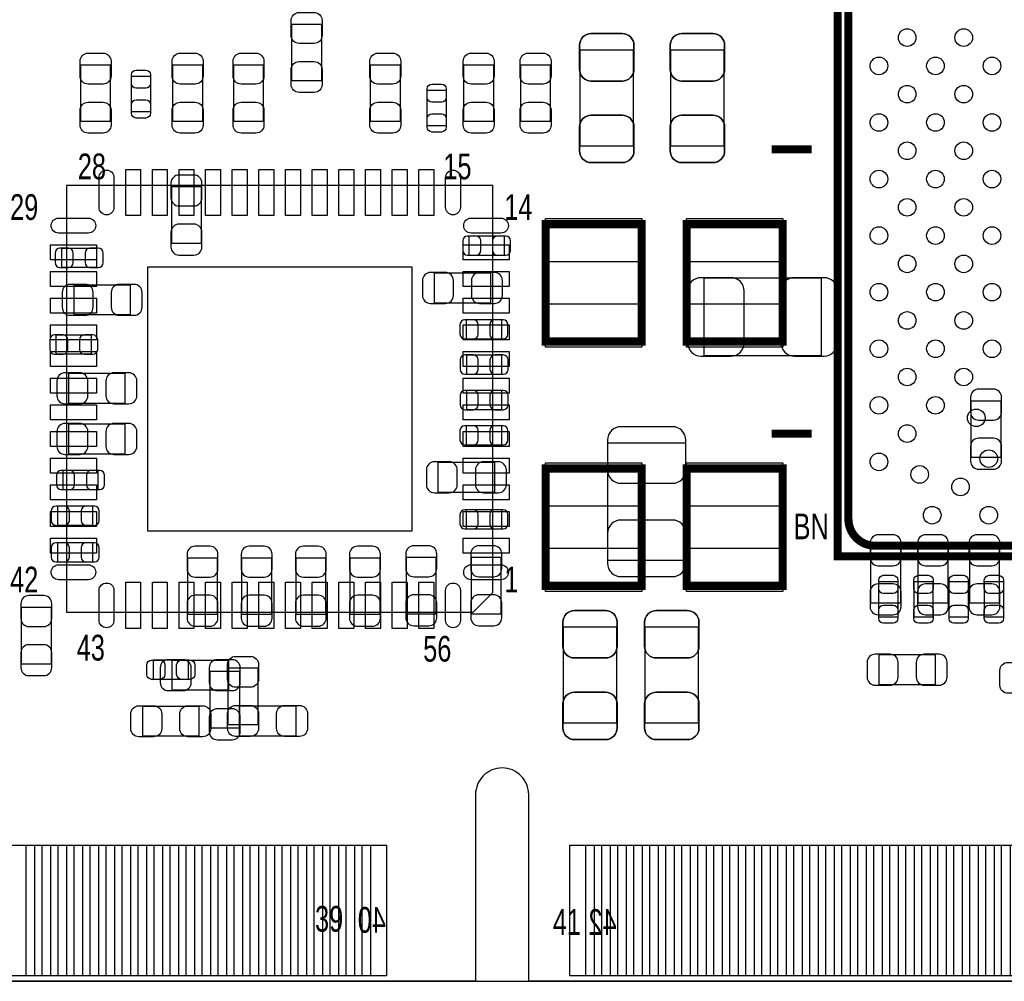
# Model space of a CAD drawing. Extents: x -23 to 100, y -8 to 64.
# Tile 3 of 15: x 7 to 26, y 0 to 18. Entities that reach past the tile are written whole.
import ezdxf

# ---------------------------------------------------------------- set-up
doc = ezdxf.new("R2010")
doc.units = 0
for name, color, linetype in [('BG_DIMENSION', 1, 'CONTINUOUS'), ('BG_OUTLINE', 3, 'CONTINUOUS'), ('PG_ASSEMBLY_BOTTOM', 43, 'CONTINUOUS'), ('PG_ASSEMBLY_TOP', 253, 'CONTINUOUS'), ('PIN_BOTTOM', 211, 'CONTINUOUS'), ('PIN_TOP', 173, 'CONTINUOUS')]:
    doc.layers.add(name, color=color, linetype=linetype)

msp = doc.modelspace()

# ---------------------------------------------------------------- linework, layer by layer
at = {"layer": 'BG_DIMENSION'}
for points in [[(0, 0), (97.0788, 0)], [(0, 0), (85.5345, 0)], [(0, 0), (74.67346, 0)]]:
    msp.add_lwpolyline(points, dxfattribs=at)
at = {"layer": 'BG_OUTLINE'}
msp.add_lwpolyline([(67.59956, 21.99894, 0.414214), (65.60058, 19.99996, 0.414214), (67.59956, 18.00098), (67.59956, 0), (16.74876, 0), (16.74876, 3.50012, 0.414214), (16.25092, 4.0005, 0.414214), (15.75054, 3.50012), (15.75054, 0), (0, 0), (0, 18.00098, 0.414214), (1.99898, 19.99996, 0.414214), (0, 21.99894), (0, 51.689), (67.59956, 51.689)], format="xyb", close=True, dxfattribs=at)
msp.add_lwpolyline([(67.59956, 21.99894, 0.414214), (65.60058, 19.99996, 0.414214), (67.59956, 18.00098), (67.59956, 0), (16.74876, 0), (16.74876, 3.50012, 0.414214), (16.25092, 4.0005, 0.414214), (15.75054, 3.50012), (15.75054, 0), (0, 0), (0, 18.00098, 0.414214), (1.99898, 19.99996, 0.414214), (0, 21.99894), (0, 51.689), (67.59956, 51.689)], format="xyb", close=True, dxfattribs=at)
for points in [[(16.25092, 4.0005, 0.414214), (15.75054, 3.50012)], [(16.74876, 3.50012, 0.414214), (16.25092, 4.0005)]]:
    msp.add_lwpolyline(points, format="xyb", dxfattribs=at)
for points in [[(15.75054, 3.50012), (15.75054, 0)], [(15.75054, 0), (0, 0)], [(67.59956, 0), (16.74876, 0)]]:
    msp.add_lwpolyline(points, dxfattribs=at)
at = {"layer": 'PG_ASSEMBLY_BOTTOM', "const_width": 0.024892}
for points in [[(17.711674, 15.660878), (18.711926, 15.660878), (18.711926, 17.460722), (17.711674, 17.460722), (17.711674, 15.660878)], [(19.413474, 15.660878), (20.413726, 15.660878), (20.413726, 17.460722), (19.413474, 17.460722), (19.413474, 15.660878)], [(10.607294, 14.897862), (10.047478, 14.897862), (10.047478, 13.837666), (10.607294, 13.837666), (10.607294, 14.897862)], [(15.629636, 13.973556), (15.629636, 13.613384), (16.289528, 13.613384), (16.289528, 13.973556), (15.629636, 13.973556)], [(8.644128, 13.384784), (8.644128, 13.744956), (7.984236, 13.744956), (7.984236, 13.384784), (8.644128, 13.384784)], [(14.975078, 13.279882), (14.975078, 12.720066), (16.035274, 12.720066), (16.035274, 13.279882), (14.975078, 13.279882)], [(22.236938, 11.728196), (22.236938, 13.188188), (20.03679, 13.188188), (20.03679, 11.728196), (22.236938, 11.728196)], [(9.27608, 12.497562), (9.27608, 13.057378), (8.215884, 13.057378), (8.215884, 12.497562), (9.27608, 12.497562)], [(15.578836, 12.403836), (15.578836, 12.043664), (16.238728, 12.043664), (16.238728, 12.403836), (15.578836, 12.403836)], [(8.542528, 11.759184), (8.542528, 12.119356), (7.882636, 12.119356), (7.882636, 11.759184), (8.542528, 11.759184)], [(16.241522, 11.383518), (16.241522, 11.74369), (15.58163, 11.74369), (15.58163, 11.383518), (16.241522, 11.383518)], [(9.177274, 10.838942), (9.177274, 11.398758), (8.117078, 11.398758), (8.117078, 10.838942), (9.177274, 10.838942)], [(16.241522, 10.718038), (16.241522, 11.07821), (15.58163, 11.07821), (15.58163, 10.718038), (16.241522, 10.718038)], [(25.049226, 9.822434), (25.609042, 9.822434), (25.609042, 10.88263), (25.049226, 10.88263), (25.049226, 9.822434)], [(9.177274, 9.889744), (9.177274, 10.44956), (8.117078, 10.44956), (8.117078, 9.889744), (9.177274, 9.889744)], [(15.578836, 10.417556), (15.578836, 10.057384), (16.238728, 10.057384), (16.238728, 10.417556), (15.578836, 10.417556)], [(18.231612, 7.89305), (19.691604, 7.89305), (19.691604, 10.093198), (18.231612, 10.093198), (18.231612, 7.89305)], [(15.048484, 9.729978), (15.048484, 9.170162), (16.10868, 9.170162), (16.10868, 9.729978), (15.048484, 9.729978)], [(8.669528, 9.219184), (8.669528, 9.579356), (8.009636, 9.579356), (8.009636, 9.219184), (8.669528, 9.219184)], [(7.91083, 8.90905), (7.91083, 8.548878), (8.570722, 8.548878), (8.570722, 8.90905), (7.91083, 8.90905)], [(15.578836, 8.842756), (15.578836, 8.482584), (16.238728, 8.482584), (16.238728, 8.842756), (15.578836, 8.842756)], [(7.91083, 8.22325), (7.91083, 7.863078), (8.570722, 7.863078), (8.570722, 8.22325), (7.91083, 8.22325)], [(23.164292, 7.092188), (23.724108, 7.092188), (23.724108, 8.152384), (23.164292, 8.152384), (23.164292, 7.092188)], [(24.053292, 7.092188), (24.613108, 7.092188), (24.613108, 8.152384), (24.053292, 8.152384), (24.053292, 7.092188)], [(25.018492, 7.092188), (25.578308, 7.092188), (25.578308, 8.152384), (25.018492, 8.152384), (25.018492, 7.092188)], [(10.348468, 6.878066), (10.908284, 6.878066), (10.908284, 7.938262), (10.348468, 7.938262), (10.348468, 6.878066)], [(11.924284, 7.938262), (11.364468, 7.938262), (11.364468, 6.878066), (11.924284, 6.878066), (11.924284, 7.938262)], [(12.940284, 7.938262), (12.380468, 7.938262), (12.380468, 6.878066), (12.940284, 6.878066), (12.940284, 7.938262)], [(13.396468, 6.878066), (13.956284, 6.878066), (13.956284, 7.938262), (13.396468, 7.938262), (13.396468, 6.878066)], [(15.011908, 7.946898), (14.452092, 7.946898), (14.452092, 6.886702), (15.011908, 6.886702), (15.011908, 7.946898)], [(16.231108, 7.946898), (15.671292, 7.946898), (15.671292, 6.886702), (16.231108, 6.886702), (16.231108, 7.946898)], [(7.23138, 5.950966), (7.791196, 5.950966), (7.791196, 7.011162), (7.23138, 7.011162), (7.23138, 5.950966)], [(18.398998, 6.641846), (17.398746, 6.641846), (17.398746, 4.842002), (18.398998, 4.842002), (18.398998, 6.641846)], [(19.933158, 6.641846), (18.932906, 6.641846), (18.932906, 4.842002), (19.933158, 4.842002), (19.933158, 6.641846)], [(24.378412, 5.562092), (24.378412, 6.121908), (23.318216, 6.121908), (23.318216, 5.562092), (24.378412, 5.562092)], [(10.056114, 6.020308), (10.056114, 5.460492), (11.11631, 5.460492), (11.11631, 6.020308), (10.056114, 6.020308)], [(10.766298, 4.750308), (11.326114, 4.750308), (11.326114, 5.810504), (10.766298, 5.810504), (10.766298, 4.750308)]]:
    msp.add_lwpolyline(points, dxfattribs=at)
at = {"layer": 'PG_ASSEMBLY_TOP'}
for points, const_width in [([(23.816564, 36.967414), (51.54676, 36.967414), (51.54676, 7.967218), (22.546564, 7.967218), (22.546564, 35.697414), (23.816564, 36.967414)], 0.1524), ([(12.86129, 16.885666), (12.301474, 16.885666), (12.301474, 17.945862), (12.86129, 17.945862), (12.86129, 16.885666)], 0.024892), ([(18.711926, 15.660878), (17.711674, 15.660878), (17.711674, 17.460722), (18.711926, 17.460722), (18.711926, 15.660878)], 0.024892), ([(20.413726, 15.660878), (19.413474, 15.660878), (19.413474, 17.460722), (20.413726, 17.460722), (20.413726, 15.660878)], 0.024892), ([(8.901684, 16.123666), (8.341868, 16.123666), (8.341868, 17.183862), (8.901684, 17.183862), (8.901684, 16.123666)], 0.024892), ([(10.069068, 17.183862), (10.628884, 17.183862), (10.628884, 16.123666), (10.069068, 16.123666), (10.069068, 17.183862)], 0.024892), ([(11.212068, 17.183862), (11.771884, 17.183862), (11.771884, 16.123666), (11.212068, 16.123666), (11.212068, 17.183862)], 0.024892), ([(14.337284, 16.123666), (13.777468, 16.123666), (13.777468, 17.183862), (14.337284, 17.183862), (14.337284, 16.123666)], 0.024892), ([(16.089884, 16.123666), (15.530068, 16.123666), (15.530068, 17.183862), (16.089884, 17.183862), (16.089884, 16.123666)], 0.024892), ([(17.156684, 16.123666), (16.596868, 16.123666), (16.596868, 17.183862), (17.156684, 17.183862), (17.156684, 16.123666)], 0.024892), ([(9.654286, 16.307054), (9.294114, 16.307054), (9.294114, 16.966946), (9.654286, 16.966946), (9.654286, 16.307054)], 0.024892), ([(15.202662, 16.044418), (14.84249, 16.044418), (14.84249, 16.70431), (15.202662, 16.70431), (15.202662, 16.044418)], 0.024892), ([(22.054566, 15.600934), (21.304504, 15.600934)], 0.1524), ([(17.066514, 14.196822), (17.066514, 11.996674), (18.866358, 11.996674), (18.866358, 14.196822), (17.066514, 14.196822)], 0.1524), ([(19.712432, 14.196822), (19.712432, 11.996674), (21.512276, 11.996674), (21.512276, 14.196822), (19.712432, 14.196822)], 0.1524), ([(22.054566, 10.266934), (21.304504, 10.266934)], 0.1524), ([(18.866358, 7.414006), (18.866358, 9.614154), (17.066514, 9.614154), (17.066514, 7.414006), (18.866358, 7.414006)], 0.1524), ([(21.512276, 7.414006), (21.512276, 9.614154), (19.712432, 9.614154), (19.712432, 7.414006), (21.512276, 7.414006)], 0.1524), ([(23.314914, 7.492746), (23.675086, 7.492746), (23.675086, 6.832854), (23.314914, 6.832854), (23.314914, 7.492746)], 0.024892), ([(23.975314, 7.492746), (24.335486, 7.492746), (24.335486, 6.832854), (23.975314, 6.832854), (23.975314, 7.492746)], 0.024892), ([(24.635714, 7.492746), (24.995886, 7.492746), (24.995886, 6.832854), (24.635714, 6.832854), (24.635714, 7.492746)], 0.024892), ([(25.296114, 7.492746), (25.656286, 7.492746), (25.656286, 6.832854), (25.296114, 6.832854), (25.296114, 7.492746)], 0.024892), ([(17.398746, 6.641846), (18.398998, 6.641846), (18.398998, 4.842002), (17.398746, 4.842002), (17.398746, 6.641846)], 0.024892), ([(18.932906, 6.641846), (19.933158, 6.641846), (19.933158, 4.842002), (18.932906, 4.842002), (18.932906, 6.641846)], 0.024892), ([(10.362946, 6.022086), (10.362946, 5.661914), (9.703054, 5.661914), (9.703054, 6.022086), (10.362946, 6.022086)], 0.024892), ([(11.669522, 4.81203), (11.109706, 4.81203), (11.109706, 5.872226), (11.669522, 5.872226), (11.669522, 4.81203)], 0.024892), ([(11.31951, 4.602226), (11.31951, 5.162042), (12.379706, 5.162042), (12.379706, 4.602226), (11.31951, 4.602226)], 0.024892), ([(9.502902, 4.596892), (9.502902, 5.156708), (10.563098, 5.156708), (10.563098, 4.596892), (9.502902, 4.596892)], 0.024892)]:
    msp.add_lwpolyline(points, dxfattribs=dict(at, const_width=const_width))
at = {"layer": 'PG_ASSEMBLY_TOP', "const_width": 0.1524}
msp.add_lwpolyline([(23.246588, 8.16737), (50.846736, 8.16737, 0.414127), (51.346608, 8.667242), (51.346608, 36.26739, 0.414127), (50.846736, 36.767262), (24.016716, 36.767262), (22.746716, 35.497262), (22.746716, 8.667242, 0.414127), (23.246588, 8.16737)], format="xyb", dxfattribs=at)
at = {"layer": 'PG_ASSEMBLY_TOP'}
for points in [[(16.077438, 7.290308), (16.077438, 14.919706), (8.077454, 14.919706), (8.077454, 6.919722), (15.706852, 6.919722), (16.077438, 7.290308)], [(15.100046, 0), (0, 0)], [(15.599918, 0), (67.600068, 0)]]:
    msp.add_lwpolyline(points, dxfattribs=at)
at = {"layer": 'PIN_BOTTOM'}
for points in [[(17.701768, 17.550892), (17.701768, 17.100804, 0.414414), (17.921732, 16.88084), (18.501868, 16.88084, 0.414414), (18.721832, 17.100804), (18.721832, 17.550892, 0.414414), (18.501868, 17.770856), (17.921732, 17.770856, 0.414414)], [(19.403568, 17.550892), (19.403568, 17.100804, 0.414414), (19.623532, 16.88084), (20.203668, 16.88084, 0.414414), (20.423632, 17.100804), (20.423632, 17.550892, 0.414414), (20.203668, 17.770856), (19.623532, 17.770856, 0.414414)], [(18.721832, 15.570708), (18.721832, 16.020796, 0.414414), (18.501868, 16.24076), (17.921732, 16.24076, 0.414414), (17.701768, 16.020796), (17.701768, 15.570708, 0.414414), (17.921732, 15.350744), (18.501868, 15.350744, 0.414414)], [(20.423632, 15.570708), (20.423632, 16.020796, 0.414414), (20.203668, 16.24076), (19.623532, 16.24076, 0.414414), (19.403568, 16.020796), (19.403568, 15.570708, 0.414414), (19.623532, 15.350744), (20.203668, 15.350744, 0.414414)], [(10.037318, 14.967712), (10.037318, 14.687804, 0.414846), (10.187432, 14.53769), (10.46734, 14.53769, 0.414846), (10.617454, 14.687804), (10.617454, 14.967712, 0.414846), (10.46734, 15.117826), (10.187432, 15.117826, 0.414846)], [(10.617454, 13.767816), (10.617454, 14.047724, 0.414846), (10.46734, 14.197838), (10.187432, 14.197838, 0.414846), (10.037318, 14.047724), (10.037318, 13.767816, 0.414846), (10.187432, 13.617702), (10.46734, 13.617702, 0.414846)], [(15.599664, 13.613384), (15.759684, 13.613384, 0.413587), (15.8496, 13.703554), (15.8496, 13.883386, 0.413587), (15.759684, 13.973556), (15.599664, 13.973556, 0.413587), (15.509748, 13.883386), (15.509748, 13.703554, 0.413587)], [(16.3195, 13.973556), (16.15948, 13.973556, 0.413587), (16.069564, 13.883386), (16.069564, 13.703554, 0.413587), (16.15948, 13.613384), (16.3195, 13.613384, 0.413587), (16.409416, 13.703554), (16.409416, 13.883386, 0.413587)], [(7.954264, 13.384784), (8.114284, 13.384784, 0.413587), (8.2042, 13.474954), (8.2042, 13.654786, 0.413587), (8.114284, 13.744956), (7.954264, 13.744956, 0.413587), (7.864348, 13.654786), (7.864348, 13.474954, 0.413587)], [(8.6741, 13.744956), (8.51408, 13.744956, 0.413587), (8.424164, 13.654786), (8.424164, 13.474954, 0.413587), (8.51408, 13.384784), (8.6741, 13.384784, 0.413587), (8.764016, 13.474954), (8.764016, 13.654786, 0.413587)], [(14.905228, 12.709906), (15.185136, 12.709906, 0.414846), (15.33525, 12.86002), (15.33525, 13.139928, 0.414846), (15.185136, 13.290042), (14.905228, 13.290042, 0.414846), (14.755114, 13.139928), (14.755114, 12.86002, 0.414846)], [(16.105124, 13.290042), (15.825216, 13.290042, 0.414846), (15.675102, 13.139928), (15.675102, 12.86002, 0.414846), (15.825216, 12.709906), (16.105124, 12.709906, 0.414846), (16.255238, 12.86002), (16.255238, 13.139928, 0.414846)], [(19.981926, 11.723116), (20.541742, 11.723116, 0.414709), (20.791932, 11.973306), (20.791932, 12.943078, 0.414709), (20.541742, 13.193268), (19.981926, 13.193268, 0.414709), (19.731736, 12.943078), (19.731736, 11.973306, 0.414709)], [(22.291802, 13.193268), (21.731986, 13.193268, 0.414709), (21.481796, 12.943078), (21.481796, 11.973306, 0.414709), (21.731986, 11.723116), (22.291802, 11.723116, 0.414709), (22.541992, 11.973306), (22.541992, 12.943078, 0.414709)], [(8.146034, 12.487402), (8.425942, 12.487402, 0.414846), (8.576056, 12.637516), (8.576056, 12.917424, 0.414846), (8.425942, 13.067538), (8.146034, 13.067538, 0.414846), (7.99592, 12.917424), (7.99592, 12.637516, 0.414846)], [(9.34593, 13.067538), (9.066022, 13.067538, 0.414846), (8.915908, 12.917424), (8.915908, 12.637516, 0.414846), (9.066022, 12.487402), (9.34593, 12.487402, 0.414846), (9.496044, 12.637516), (9.496044, 12.917424, 0.414846)], [(15.548864, 12.043664), (15.708884, 12.043664, 0.413587), (15.7988, 12.133834), (15.7988, 12.313666, 0.413587), (15.708884, 12.403836), (15.548864, 12.403836, 0.413587), (15.458948, 12.313666), (15.458948, 12.133834, 0.413587)], [(16.2687, 12.403836), (16.10868, 12.403836, 0.413587), (16.018764, 12.313666), (16.018764, 12.133834, 0.413587), (16.10868, 12.043664), (16.2687, 12.043664, 0.413587), (16.358616, 12.133834), (16.358616, 12.313666, 0.413587)], [(7.852664, 11.759184), (8.012684, 11.759184, 0.413587), (8.1026, 11.849354), (8.1026, 12.029186, 0.413587), (8.012684, 12.119356), (7.852664, 12.119356, 0.413587), (7.762748, 12.029186), (7.762748, 11.849354, 0.413587)], [(8.5725, 12.119356), (8.41248, 12.119356, 0.413587), (8.322564, 12.029186), (8.322564, 11.849354, 0.413587), (8.41248, 11.759184), (8.5725, 11.759184, 0.413587), (8.662416, 11.849354), (8.662416, 12.029186, 0.413587)], [(15.551658, 11.383518), (15.711678, 11.383518, 0.413587), (15.801594, 11.473688), (15.801594, 11.65352, 0.413587), (15.711678, 11.74369), (15.551658, 11.74369, 0.413587), (15.461742, 11.65352), (15.461742, 11.473688, 0.413587)], [(16.271494, 11.74369), (16.111474, 11.74369, 0.413587), (16.021558, 11.65352), (16.021558, 11.473688, 0.413587), (16.111474, 11.383518), (16.271494, 11.383518, 0.413587), (16.36141, 11.473688), (16.36141, 11.65352, 0.413587)], [(8.047228, 10.828782), (8.327136, 10.828782, 0.414846), (8.47725, 10.978896), (8.47725, 11.258804, 0.414846), (8.327136, 11.408918), (8.047228, 11.408918, 0.414846), (7.897114, 11.258804), (7.897114, 10.978896, 0.414846)], [(9.247124, 11.408918), (8.967216, 11.408918, 0.414846), (8.817102, 11.258804), (8.817102, 10.978896, 0.414846), (8.967216, 10.828782), (9.247124, 10.828782, 0.414846), (9.397238, 10.978896), (9.397238, 11.258804, 0.414846)], [(25.039066, 10.95248), (25.039066, 10.672572, 0.414846), (25.18918, 10.522458), (25.469088, 10.522458, 0.414846), (25.619202, 10.672572), (25.619202, 10.95248, 0.414846), (25.469088, 11.102594), (25.18918, 11.102594, 0.414846)], [(15.551658, 10.718038), (15.711678, 10.718038, 0.413587), (15.801594, 10.808208), (15.801594, 10.98804, 0.413587), (15.711678, 11.07821), (15.551658, 11.07821, 0.413587), (15.461742, 10.98804), (15.461742, 10.808208, 0.413587)], [(16.271494, 11.07821), (16.111474, 11.07821, 0.413587), (16.021558, 10.98804), (16.021558, 10.808208, 0.413587), (16.111474, 10.718038), (16.271494, 10.718038, 0.413587), (16.36141, 10.808208), (16.36141, 10.98804, 0.413587)], [(8.047228, 9.879584), (8.327136, 9.879584, 0.414846), (8.47725, 10.029698), (8.47725, 10.309606, 0.414846), (8.327136, 10.45972), (8.047228, 10.45972, 0.414846), (7.897114, 10.309606), (7.897114, 10.029698, 0.414846)], [(9.247124, 10.45972), (8.967216, 10.45972, 0.414846), (8.817102, 10.309606), (8.817102, 10.029698, 0.414846), (8.967216, 9.879584), (9.247124, 9.879584, 0.414846), (9.397238, 10.029698), (9.397238, 10.309606, 0.414846)], [(15.548864, 10.057384), (15.708884, 10.057384, 0.413587), (15.7988, 10.147554), (15.7988, 10.327386, 0.413587), (15.708884, 10.417556), (15.548864, 10.417556, 0.413587), (15.458948, 10.327386), (15.458948, 10.147554, 0.413587)], [(16.2687, 10.417556), (16.10868, 10.417556, 0.413587), (16.018764, 10.327386), (16.018764, 10.147554, 0.413587), (16.10868, 10.057384), (16.2687, 10.057384, 0.413587), (16.358616, 10.147554), (16.358616, 10.327386, 0.413587)], [(18.226532, 10.148062), (18.226532, 9.588246, 0.414709), (18.476722, 9.338056), (19.446494, 9.338056, 0.414709), (19.696684, 9.588246), (19.696684, 10.148062, 0.414709), (19.446494, 10.398252), (18.476722, 10.398252, 0.414709)], [(25.619202, 9.752584), (25.619202, 10.032492, 0.414846), (25.469088, 10.182606), (25.18918, 10.182606, 0.414846), (25.039066, 10.032492), (25.039066, 9.752584, 0.414846), (25.18918, 9.60247), (25.469088, 9.60247, 0.414846)], [(14.978634, 9.160002), (15.258542, 9.160002, 0.414846), (15.408656, 9.310116), (15.408656, 9.590024, 0.414846), (15.258542, 9.740138), (14.978634, 9.740138, 0.414846), (14.82852, 9.590024), (14.82852, 9.310116, 0.414846)], [(16.17853, 9.740138), (15.898622, 9.740138, 0.414846), (15.748508, 9.590024), (15.748508, 9.310116, 0.414846), (15.898622, 9.160002), (16.17853, 9.160002, 0.414846), (16.328644, 9.310116), (16.328644, 9.590024, 0.414846)], [(7.979664, 9.219184), (8.139684, 9.219184, 0.413587), (8.2296, 9.309354), (8.2296, 9.489186, 0.413587), (8.139684, 9.579356), (7.979664, 9.579356, 0.413587), (7.889748, 9.489186), (7.889748, 9.309354, 0.413587)], [(8.6995, 9.579356), (8.53948, 9.579356, 0.413587), (8.449564, 9.489186), (8.449564, 9.309354, 0.413587), (8.53948, 9.219184), (8.6995, 9.219184, 0.413587), (8.789416, 9.309354), (8.789416, 9.489186, 0.413587)], [(7.880858, 8.548878), (8.040878, 8.548878, 0.413587), (8.130794, 8.639048), (8.130794, 8.81888, 0.413587), (8.040878, 8.90905), (7.880858, 8.90905, 0.413587), (7.790942, 8.81888), (7.790942, 8.639048, 0.413587)], [(8.600694, 8.90905), (8.440674, 8.90905, 0.413587), (8.350758, 8.81888), (8.350758, 8.639048, 0.413587), (8.440674, 8.548878), (8.600694, 8.548878, 0.413587), (8.69061, 8.639048), (8.69061, 8.81888, 0.413587)], [(15.548864, 8.482584), (15.708884, 8.482584, 0.413587), (15.7988, 8.572754), (15.7988, 8.752586, 0.413587), (15.708884, 8.842756), (15.548864, 8.842756, 0.413587), (15.458948, 8.752586), (15.458948, 8.572754, 0.413587)], [(16.2687, 8.842756), (16.10868, 8.842756, 0.413587), (16.018764, 8.752586), (16.018764, 8.572754, 0.413587), (16.10868, 8.482584), (16.2687, 8.482584, 0.413587), (16.358616, 8.572754), (16.358616, 8.752586, 0.413587)], [(19.696684, 7.838186), (19.696684, 8.398002, 0.414709), (19.446494, 8.648192), (18.476722, 8.648192, 0.414709), (18.226532, 8.398002), (18.226532, 7.838186, 0.414709), (18.476722, 7.587996), (19.446494, 7.587996, 0.414709)], [(23.154132, 8.222234), (23.154132, 7.942326, 0.414846), (23.304246, 7.792212), (23.584154, 7.792212, 0.414846), (23.734268, 7.942326), (23.734268, 8.222234, 0.414846), (23.584154, 8.372348), (23.304246, 8.372348, 0.414846)], [(24.043132, 8.222234), (24.043132, 7.942326, 0.414846), (24.193246, 7.792212), (24.473154, 7.792212, 0.414846), (24.623268, 7.942326), (24.623268, 8.222234, 0.414846), (24.473154, 8.372348), (24.193246, 8.372348, 0.414846)], [(25.008332, 8.222234), (25.008332, 7.942326, 0.414846), (25.158446, 7.792212), (25.438354, 7.792212, 0.414846), (25.588468, 7.942326), (25.588468, 8.222234, 0.414846), (25.438354, 8.372348), (25.158446, 8.372348, 0.414846)], [(7.880858, 7.863078), (8.040878, 7.863078, 0.413587), (8.130794, 7.953248), (8.130794, 8.13308, 0.413587), (8.040878, 8.22325), (7.880858, 8.22325, 0.413587), (7.790942, 8.13308), (7.790942, 7.953248, 0.413587)], [(8.600694, 8.22325), (8.440674, 8.22325, 0.413587), (8.350758, 8.13308), (8.350758, 7.953248, 0.413587), (8.440674, 7.863078), (8.600694, 7.863078, 0.413587), (8.69061, 7.953248), (8.69061, 8.13308, 0.413587)], [(10.338308, 8.008112), (10.338308, 7.728204, 0.414846), (10.488422, 7.57809), (10.76833, 7.57809, 0.414846), (10.918444, 7.728204), (10.918444, 8.008112, 0.414846), (10.76833, 8.158226), (10.488422, 8.158226, 0.414846)], [(11.354308, 8.008112), (11.354308, 7.728204, 0.414846), (11.504422, 7.57809), (11.78433, 7.57809, 0.414846), (11.934444, 7.728204), (11.934444, 8.008112, 0.414846), (11.78433, 8.158226), (11.504422, 8.158226, 0.414846)], [(12.370308, 8.008112), (12.370308, 7.728204, 0.414846), (12.520422, 7.57809), (12.80033, 7.57809, 0.414846), (12.950444, 7.728204), (12.950444, 8.008112, 0.414846), (12.80033, 8.158226), (12.520422, 8.158226, 0.414846)], [(13.386308, 8.008112), (13.386308, 7.728204, 0.414846), (13.536422, 7.57809), (13.81633, 7.57809, 0.414846), (13.966444, 7.728204), (13.966444, 8.008112, 0.414846), (13.81633, 8.158226), (13.536422, 8.158226, 0.414846)], [(14.441932, 8.016748), (14.441932, 7.73684, 0.414846), (14.592046, 7.586726), (14.871954, 7.586726, 0.414846), (15.022068, 7.73684), (15.022068, 8.016748, 0.414846), (14.871954, 8.166862), (14.592046, 8.166862, 0.414846)], [(15.661132, 8.016748), (15.661132, 7.73684, 0.414846), (15.811246, 7.586726), (16.091154, 7.586726, 0.414846), (16.241268, 7.73684), (16.241268, 8.016748, 0.414846), (16.091154, 8.166862), (15.811246, 8.166862, 0.414846)], [(23.734268, 7.022338), (23.734268, 7.302246, 0.414846), (23.584154, 7.45236), (23.304246, 7.45236, 0.414846), (23.154132, 7.302246), (23.154132, 7.022338, 0.414846), (23.304246, 6.872224), (23.584154, 6.872224, 0.414846)], [(24.623268, 7.022338), (24.623268, 7.302246, 0.414846), (24.473154, 7.45236), (24.193246, 7.45236, 0.414846), (24.043132, 7.302246), (24.043132, 7.022338, 0.414846), (24.193246, 6.872224), (24.473154, 6.872224, 0.414846)], [(25.588468, 7.022338), (25.588468, 7.302246, 0.414846), (25.438354, 7.45236), (25.158446, 7.45236, 0.414846), (25.008332, 7.302246), (25.008332, 7.022338, 0.414846), (25.158446, 6.872224), (25.438354, 6.872224, 0.414846)], [(7.22122, 7.081012), (7.22122, 6.801104, 0.414846), (7.371334, 6.65099), (7.651242, 6.65099, 0.414846), (7.801356, 6.801104), (7.801356, 7.081012, 0.414846), (7.651242, 7.231126), (7.371334, 7.231126, 0.414846)], [(10.918444, 6.808216), (10.918444, 7.088124, 0.414846), (10.76833, 7.238238), (10.488422, 7.238238, 0.414846), (10.338308, 7.088124), (10.338308, 6.808216, 0.414846), (10.488422, 6.658102), (10.76833, 6.658102, 0.414846)], [(11.934444, 6.808216), (11.934444, 7.088124, 0.414846), (11.78433, 7.238238), (11.504422, 7.238238, 0.414846), (11.354308, 7.088124), (11.354308, 6.808216, 0.414846), (11.504422, 6.658102), (11.78433, 6.658102, 0.414846)], [(12.950444, 6.808216), (12.950444, 7.088124, 0.414846), (12.80033, 7.238238), (12.520422, 7.238238, 0.414846), (12.370308, 7.088124), (12.370308, 6.808216, 0.414846), (12.520422, 6.658102), (12.80033, 6.658102, 0.414846)], [(13.966444, 6.808216), (13.966444, 7.088124, 0.414846), (13.81633, 7.238238), (13.536422, 7.238238, 0.414846), (13.386308, 7.088124), (13.386308, 6.808216, 0.414846), (13.536422, 6.658102), (13.81633, 6.658102, 0.414846)], [(15.022068, 6.816852), (15.022068, 7.09676, 0.414846), (14.871954, 7.246874), (14.592046, 7.246874, 0.414846), (14.441932, 7.09676), (14.441932, 6.816852, 0.414846), (14.592046, 6.666738), (14.871954, 6.666738, 0.414846)], [(16.241268, 6.816852), (16.241268, 7.09676, 0.414846), (16.091154, 7.246874), (15.811246, 7.246874, 0.414846), (15.661132, 7.09676), (15.661132, 6.816852, 0.414846), (15.811246, 6.666738), (16.091154, 6.666738, 0.414846)], [(17.38884, 6.732016), (17.38884, 6.281928, 0.414414), (17.608804, 6.061964), (18.18894, 6.061964, 0.414414), (18.408904, 6.281928), (18.408904, 6.732016, 0.414414), (18.18894, 6.95198), (17.608804, 6.95198, 0.414414)], [(18.923, 6.732016), (18.923, 6.281928, 0.414414), (19.142964, 6.061964), (19.7231, 6.061964, 0.414414), (19.943064, 6.281928), (19.943064, 6.732016, 0.414414), (19.7231, 6.95198), (19.142964, 6.95198, 0.414414)], [(7.801356, 5.881116), (7.801356, 6.161024, 0.414846), (7.651242, 6.311138), (7.371334, 6.311138, 0.414846), (7.22122, 6.161024), (7.22122, 5.881116, 0.414846), (7.371334, 5.731002), (7.651242, 5.731002, 0.414846)], [(23.248366, 5.551932), (23.528274, 5.551932, 0.414846), (23.678388, 5.702046), (23.678388, 5.981954, 0.414846), (23.528274, 6.132068), (23.248366, 6.132068, 0.414846), (23.098252, 5.981954), (23.098252, 5.702046, 0.414846)], [(24.448262, 6.132068), (24.168354, 6.132068, 0.414846), (24.01824, 5.981954), (24.01824, 5.702046, 0.414846), (24.168354, 5.551932), (24.448262, 5.551932, 0.414846), (24.598376, 5.702046), (24.598376, 5.981954, 0.414846)], [(9.986264, 5.450332), (10.266172, 5.450332, 0.414846), (10.416286, 5.600446), (10.416286, 5.880354, 0.414846), (10.266172, 6.030468), (9.986264, 6.030468, 0.414846), (9.83615, 5.880354), (9.83615, 5.600446, 0.414846)], [(10.756138, 5.880354), (10.756138, 5.600446, 0.414846), (10.906252, 5.450332), (11.18616, 5.450332, 0.414846), (11.336274, 5.600446), (11.336274, 5.880354, 0.414846), (11.18616, 6.030468), (10.906252, 6.030468, 0.414846)], [(11.18616, 6.030468), (10.906252, 6.030468, 0.414846), (10.756138, 5.880354), (10.756138, 5.600446, 0.414846), (10.906252, 5.450332), (11.18616, 5.450332, 0.414846), (11.336274, 5.600446), (11.336274, 5.880354, 0.414846)], [(18.408904, 4.751832), (18.408904, 5.20192, 0.414414), (18.18894, 5.421884), (17.608804, 5.421884, 0.414414), (17.38884, 5.20192), (17.38884, 4.751832, 0.414414), (17.608804, 4.531868), (18.18894, 4.531868, 0.414414)], [(19.943064, 4.751832), (19.943064, 5.20192, 0.414414), (19.7231, 5.421884), (19.142964, 5.421884, 0.414414), (18.923, 5.20192), (18.923, 4.751832, 0.414414), (19.142964, 4.531868), (19.7231, 4.531868, 0.414414)], [(11.336274, 4.680458), (11.336274, 4.960366, 0.414846), (11.18616, 5.11048), (10.906252, 5.11048, 0.414846), (10.756138, 4.960366), (10.756138, 4.680458, 0.414846), (10.906252, 4.530344), (11.18616, 4.530344, 0.414846)]]:
    msp.add_lwpolyline(points, format="xyb", close=True, dxfattribs=at)
for points in [[(7.021322, 0.100076), (7.021322, 2.549906), (7.478522, 2.549906), (7.478522, 0.100076)], [(7.621524, 0.100076), (7.621524, 2.549906), (8.078724, 2.549906), (8.078724, 0.100076)], [(8.221472, 0.100076), (8.221472, 2.549906), (8.678672, 2.549906), (8.678672, 0.100076)], [(8.82142, 0.100076), (8.82142, 2.549906), (9.27862, 2.549906), (9.27862, 0.100076)], [(9.421368, 0.100076), (9.421368, 2.549906), (9.878568, 2.549906), (9.878568, 0.100076)], [(10.021316, 0.100076), (10.021316, 2.549906), (10.478516, 2.549906), (10.478516, 0.100076)], [(10.621518, 0.100076), (10.621518, 2.549906), (11.078718, 2.549906), (11.078718, 0.100076)], [(11.221466, 0.100076), (11.221466, 2.549906), (11.678666, 2.549906), (11.678666, 0.100076)], [(11.821414, 0.100076), (11.821414, 2.549906), (12.278614, 2.549906), (12.278614, 0.100076)], [(12.421362, 0.100076), (12.421362, 2.549906), (12.878562, 2.549906), (12.878562, 0.100076)], [(13.02131, 0.100076), (13.02131, 2.549906), (13.47851, 2.549906), (13.47851, 0.100076)], [(13.621512, 0.100076), (13.621512, 2.549906), (14.078712, 2.549906), (14.078712, 0.100076)], [(17.821402, 0.100076), (17.821402, 2.549906), (18.278602, 2.549906), (18.278602, 0.100076)], [(18.42135, 0.100076), (18.42135, 2.549906), (18.87855, 2.549906), (18.87855, 0.100076)], [(19.021298, 0.100076), (19.021298, 2.549906), (19.478498, 2.549906), (19.478498, 0.100076)], [(19.6215, 0.100076), (19.6215, 2.549906), (20.0787, 2.549906), (20.0787, 0.100076)], [(20.221448, 0.100076), (20.221448, 2.549906), (20.678648, 2.549906), (20.678648, 0.100076)], [(20.821396, 0.100076), (20.821396, 2.549906), (21.278596, 2.549906), (21.278596, 0.100076)], [(21.421344, 0.100076), (21.421344, 2.549906), (21.878544, 2.549906), (21.878544, 0.100076)], [(22.021292, 0.100076), (22.021292, 2.549906), (22.478492, 2.549906), (22.478492, 0.100076)], [(22.621494, 0.100076), (22.621494, 2.549906), (23.078694, 2.549906), (23.078694, 0.100076)], [(23.221442, 0.100076), (23.221442, 2.549906), (23.678642, 2.549906), (23.678642, 0.100076)], [(23.82139, 0.100076), (23.82139, 2.549906), (24.27859, 2.549906), (24.27859, 0.100076)], [(24.421338, 0.100076), (24.421338, 2.549906), (24.878538, 2.549906), (24.878538, 0.100076)], [(25.021286, 0.100076), (25.021286, 2.549906), (25.478486, 2.549906), (25.478486, 0.100076)], [(25.621488, 0.100076), (25.621488, 2.549906), (26.078688, 2.549906), (26.078688, 0.100076)]]:
    msp.add_lwpolyline(points, close=True, dxfattribs=at)
at = {"layer": 'PIN_TOP'}
for points in [[(12.87145, 18.015712), (12.87145, 17.735804, -0.414846), (12.721336, 17.58569), (12.441428, 17.58569, -0.414846), (12.291314, 17.735804), (12.291314, 18.015712, -0.414846), (12.441428, 18.165826), (12.721336, 18.165826, -0.414846)], [(18.721832, 17.550892), (18.721832, 17.100804, -0.414414), (18.501868, 16.88084), (17.921732, 16.88084, -0.414414), (17.701768, 17.100804), (17.701768, 17.550892, -0.414414), (17.921732, 17.770856), (18.501868, 17.770856, -0.414414)], [(20.423632, 17.550892), (20.423632, 17.100804, -0.414414), (20.203668, 16.88084), (19.623532, 16.88084, -0.414414), (19.403568, 17.100804), (19.403568, 17.550892, -0.414414), (19.623532, 17.770856), (20.203668, 17.770856, -0.414414)], [(8.911844, 17.253712), (8.911844, 16.973804, -0.414846), (8.76173, 16.82369), (8.481822, 16.82369, -0.414846), (8.331708, 16.973804), (8.331708, 17.253712, -0.414846), (8.481822, 17.403826), (8.76173, 17.403826, -0.414846)], [(10.639044, 17.253712), (10.639044, 16.973804, -0.414846), (10.48893, 16.82369), (10.209022, 16.82369, -0.414846), (10.058908, 16.973804), (10.058908, 17.253712, -0.414846), (10.209022, 17.403826), (10.48893, 17.403826, -0.414846)], [(11.782044, 17.253712), (11.782044, 16.973804, -0.414846), (11.63193, 16.82369), (11.352022, 16.82369, -0.414846), (11.201908, 16.973804), (11.201908, 17.253712, -0.414846), (11.352022, 17.403826), (11.63193, 17.403826, -0.414846)], [(14.347444, 17.253712), (14.347444, 16.973804, -0.414846), (14.19733, 16.82369), (13.917422, 16.82369, -0.414846), (13.767308, 16.973804), (13.767308, 17.253712, -0.414846), (13.917422, 17.403826), (14.19733, 17.403826, -0.414846)], [(16.100044, 17.253712), (16.100044, 16.973804, -0.414846), (15.94993, 16.82369), (15.670022, 16.82369, -0.414846), (15.519908, 16.973804), (15.519908, 17.253712, -0.414846), (15.670022, 17.403826), (15.94993, 17.403826, -0.414846)], [(17.166844, 17.253712), (17.166844, 16.973804, -0.414846), (17.01673, 16.82369), (16.736822, 16.82369, -0.414846), (16.586708, 16.973804), (16.586708, 17.253712, -0.414846), (16.736822, 17.403826), (17.01673, 17.403826, -0.414846)], [(12.291314, 16.815816), (12.291314, 17.095724, -0.414846), (12.441428, 17.245838), (12.721336, 17.245838, -0.414846), (12.87145, 17.095724), (12.87145, 16.815816, -0.414846), (12.721336, 16.665702), (12.441428, 16.665702, -0.414846)], [(9.654286, 16.996918), (9.654286, 16.836898, -0.413587), (9.564116, 16.746982), (9.384284, 16.746982, -0.413587), (9.294114, 16.836898), (9.294114, 16.996918, -0.413587), (9.384284, 17.086834), (9.564116, 17.086834, -0.413587)], [(15.202662, 16.734282), (15.202662, 16.574262, -0.413587), (15.112492, 16.484346), (14.93266, 16.484346, -0.413587), (14.84249, 16.574262), (14.84249, 16.734282, -0.413587), (14.93266, 16.824198), (15.112492, 16.824198, -0.413587)], [(8.331708, 16.053816), (8.331708, 16.333724, -0.414846), (8.481822, 16.483838), (8.76173, 16.483838, -0.414846), (8.911844, 16.333724), (8.911844, 16.053816, -0.414846), (8.76173, 15.903702), (8.481822, 15.903702, -0.414846)], [(9.294114, 16.277082), (9.294114, 16.437102, -0.413587), (9.384284, 16.527018), (9.564116, 16.527018, -0.413587), (9.654286, 16.437102), (9.654286, 16.277082, -0.413587), (9.564116, 16.187166), (9.384284, 16.187166, -0.413587)], [(10.058908, 16.053816), (10.058908, 16.333724, -0.414846), (10.209022, 16.483838), (10.48893, 16.483838, -0.414846), (10.639044, 16.333724), (10.639044, 16.053816, -0.414846), (10.48893, 15.903702), (10.209022, 15.903702, -0.414846)], [(11.201908, 16.053816), (11.201908, 16.333724, -0.414846), (11.352022, 16.483838), (11.63193, 16.483838, -0.414846), (11.782044, 16.333724), (11.782044, 16.053816, -0.414846), (11.63193, 15.903702), (11.352022, 15.903702, -0.414846)], [(13.767308, 16.053816), (13.767308, 16.333724, -0.414846), (13.917422, 16.483838), (14.19733, 16.483838, -0.414846), (14.347444, 16.333724), (14.347444, 16.053816, -0.414846), (14.19733, 15.903702), (13.917422, 15.903702, -0.414846)], [(15.519908, 16.053816), (15.519908, 16.333724, -0.414846), (15.670022, 16.483838), (15.94993, 16.483838, -0.414846), (16.100044, 16.333724), (16.100044, 16.053816, -0.414846), (15.94993, 15.903702), (15.670022, 15.903702, -0.414846)], [(16.586708, 16.053816), (16.586708, 16.333724, -0.414846), (16.736822, 16.483838), (17.01673, 16.483838, -0.414846), (17.166844, 16.333724), (17.166844, 16.053816, -0.414846), (17.01673, 15.903702), (16.736822, 15.903702, -0.414846)], [(14.84249, 16.014446), (14.84249, 16.174466, -0.413587), (14.93266, 16.264382), (15.112492, 16.264382, -0.413587), (15.202662, 16.174466), (15.202662, 16.014446, -0.413587), (15.112492, 15.92453), (14.93266, 15.92453, -0.413587)], [(17.701768, 15.570708), (17.701768, 16.020796, -0.414414), (17.921732, 16.24076), (18.501868, 16.24076, -0.414414), (18.721832, 16.020796), (18.721832, 15.570708, -0.414414), (18.501868, 15.350744), (17.921732, 15.350744, -0.414414)], [(19.403568, 15.570708), (19.403568, 16.020796, -0.414414), (19.623532, 16.24076), (20.203668, 16.24076, -0.414414), (20.423632, 16.020796), (20.423632, 15.570708, -0.414414), (20.203668, 15.350744), (19.623532, 15.350744, -0.414414)], [(8.967216, 15.06982), (8.967216, 14.51102, -1), (8.687816, 14.51102), (8.687816, 15.06982, -1)], [(15.467076, 15.06982), (15.467076, 14.51102, -1), (15.187676, 14.51102), (15.187676, 15.06982, -1)], [(7.92734, 14.309344), (8.48614, 14.309344, -1), (8.48614, 14.029944), (7.92734, 14.029944, -1)], [(15.668752, 14.309344), (16.227552, 14.309344, -1), (16.227552, 14.029944), (15.668752, 14.029944, -1)], [(7.92734, 7.809484), (8.48614, 7.809484, -1), (8.48614, 7.530084), (7.92734, 7.530084, -1)], [(15.668752, 7.809484), (16.227552, 7.809484, -1), (16.227552, 7.530084), (15.668752, 7.530084, -1)], [(23.675086, 7.522718), (23.675086, 7.362698, -0.413587), (23.584916, 7.272782), (23.405084, 7.272782, -0.413587), (23.314914, 7.362698), (23.314914, 7.522718, -0.413587), (23.405084, 7.612634), (23.584916, 7.612634, -0.413587)], [(24.335486, 7.522718), (24.335486, 7.362698, -0.413587), (24.245316, 7.272782), (24.065484, 7.272782, -0.413587), (23.975314, 7.362698), (23.975314, 7.522718, -0.413587), (24.065484, 7.612634), (24.245316, 7.612634, -0.413587)], [(24.995886, 7.522718), (24.995886, 7.362698, -0.413587), (24.905716, 7.272782), (24.725884, 7.272782, -0.413587), (24.635714, 7.362698), (24.635714, 7.522718, -0.413587), (24.725884, 7.612634), (24.905716, 7.612634, -0.413587)], [(25.656286, 7.522718), (25.656286, 7.362698, -0.413587), (25.566116, 7.272782), (25.386284, 7.272782, -0.413587), (25.296114, 7.362698), (25.296114, 7.522718, -0.413587), (25.386284, 7.612634), (25.566116, 7.612634, -0.413587)], [(8.967216, 7.328408), (8.967216, 6.769608, -1), (8.687816, 6.769608), (8.687816, 7.328408, -1)], [(15.467076, 7.328408), (15.467076, 6.769608, -1), (15.187676, 6.769608), (15.187676, 7.328408, -1)], [(23.314914, 6.802882), (23.314914, 6.962902, -0.413587), (23.405084, 7.052818), (23.584916, 7.052818, -0.413587), (23.675086, 6.962902), (23.675086, 6.802882, -0.413587), (23.584916, 6.712966), (23.405084, 6.712966, -0.413587)], [(23.975314, 6.802882), (23.975314, 6.962902, -0.413587), (24.065484, 7.052818), (24.245316, 7.052818, -0.413587), (24.335486, 6.962902), (24.335486, 6.802882, -0.413587), (24.245316, 6.712966), (24.065484, 6.712966, -0.413587)], [(24.635714, 6.802882), (24.635714, 6.962902, -0.413587), (24.725884, 7.052818), (24.905716, 7.052818, -0.413587), (24.995886, 6.962902), (24.995886, 6.802882, -0.413587), (24.905716, 6.712966), (24.725884, 6.712966, -0.413587)], [(25.296114, 6.802882), (25.296114, 6.962902, -0.413587), (25.386284, 7.052818), (25.566116, 7.052818, -0.413587), (25.656286, 6.962902), (25.656286, 6.802882, -0.413587), (25.566116, 6.712966), (25.386284, 6.712966, -0.413587)], [(18.408904, 6.732016), (18.408904, 6.281928, -0.414414), (18.18894, 6.061964), (17.608804, 6.061964, -0.414414), (17.38884, 6.281928), (17.38884, 6.732016, -0.414414), (17.608804, 6.95198), (18.18894, 6.95198, -0.414414)], [(19.943064, 6.732016), (19.943064, 6.281928, -0.414414), (19.7231, 6.061964), (19.142964, 6.061964, -0.414414), (18.923, 6.281928), (18.923, 6.732016, -0.414414), (19.142964, 6.95198), (19.7231, 6.95198, -0.414414)], [(9.673082, 6.022086), (9.833102, 6.022086, -0.413587), (9.923018, 5.931916), (9.923018, 5.752084, -0.413587), (9.833102, 5.661914), (9.673082, 5.661914, -0.413587), (9.583166, 5.752084), (9.583166, 5.931916, -0.413587)], [(10.392918, 5.661914), (10.232898, 5.661914, -0.413587), (10.142982, 5.752084), (10.142982, 5.931916, -0.413587), (10.232898, 6.022086), (10.392918, 6.022086, -0.413587), (10.482834, 5.931916), (10.482834, 5.752084, -0.413587)], [(11.679682, 5.942076), (11.679682, 5.662168, -0.414846), (11.529568, 5.512054), (11.24966, 5.512054, -0.414846), (11.099546, 5.662168), (11.099546, 5.942076, -0.414846), (11.24966, 6.09219), (11.529568, 6.09219, -0.414846)], [(25.739852, 5.979668), (26.01976, 5.979668, -0.414846), (26.169874, 5.829554), (26.169874, 5.549646, -0.414846), (26.01976, 5.399532), (25.739852, 5.399532, -0.414846), (25.589738, 5.549646), (25.589738, 5.829554, -0.414846)], [(17.38884, 4.751832), (17.38884, 5.20192, -0.414414), (17.608804, 5.421884), (18.18894, 5.421884, -0.414414), (18.408904, 5.20192), (18.408904, 4.751832, -0.414414), (18.18894, 4.531868), (17.608804, 4.531868, -0.414414)], [(18.923, 4.751832), (18.923, 5.20192, -0.414414), (19.142964, 5.421884), (19.7231, 5.421884, -0.414414), (19.943064, 5.20192), (19.943064, 4.751832, -0.414414), (19.7231, 4.531868), (19.142964, 4.531868, -0.414414)], [(9.433052, 5.166868), (9.71296, 5.166868, -0.414846), (9.863074, 5.016754), (9.863074, 4.736846, -0.414846), (9.71296, 4.586732), (9.433052, 4.586732, -0.414846), (9.282938, 4.736846), (9.282938, 5.016754, -0.414846)], [(10.632948, 4.586732), (10.35304, 4.586732, -0.414846), (10.202926, 4.736846), (10.202926, 5.016754, -0.414846), (10.35304, 5.166868), (10.632948, 5.166868, -0.414846), (10.783062, 5.016754), (10.783062, 4.736846, -0.414846)], [(11.099546, 4.74218), (11.099546, 5.022088, -0.414846), (11.24966, 5.172202), (11.529568, 5.172202, -0.414846), (11.679682, 5.022088), (11.679682, 4.74218, -0.414846), (11.529568, 4.592066), (11.24966, 4.592066, -0.414846)], [(11.24966, 5.172202), (11.529568, 5.172202, -0.414846), (11.679682, 5.022088), (11.679682, 4.74218, -0.414846), (11.529568, 4.592066), (11.24966, 4.592066, -0.414846), (11.099546, 4.74218), (11.099546, 5.022088, -0.414846)], [(12.449556, 4.592066), (12.169648, 4.592066, -0.414846), (12.019534, 4.74218), (12.019534, 5.022088, -0.414846), (12.169648, 5.172202), (12.449556, 5.172202, -0.414846), (12.59967, 5.022088), (12.59967, 4.74218, -0.414846)]]:
    msp.add_lwpolyline(points, format="xyb", close=True, dxfattribs=at)
for points in [[(9.467088, 14.35862), (9.187688, 14.35862), (9.187688, 15.22222), (9.467088, 15.22222)], [(9.967214, 14.35862), (9.687814, 14.35862), (9.687814, 15.22222), (9.967214, 15.22222)], [(10.467086, 14.35862), (10.187686, 14.35862), (10.187686, 15.22222), (10.467086, 15.22222)], [(10.967212, 14.35862), (10.687812, 14.35862), (10.687812, 15.22222), (10.967212, 15.22222)], [(11.467084, 14.35862), (11.187684, 14.35862), (11.187684, 15.22222), (11.467084, 15.22222)], [(11.96721, 14.35862), (11.68781, 14.35862), (11.68781, 15.22222), (11.96721, 15.22222)], [(12.467082, 14.35862), (12.187682, 14.35862), (12.187682, 15.22222), (12.467082, 15.22222)], [(12.967208, 14.35862), (12.687808, 14.35862), (12.687808, 15.22222), (12.967208, 15.22222)], [(13.46708, 14.35862), (13.18768, 14.35862), (13.18768, 15.22222), (13.46708, 15.22222)], [(13.967206, 14.35862), (13.687806, 14.35862), (13.687806, 15.22222), (13.967206, 15.22222)], [(14.467078, 14.35862), (14.187678, 14.35862), (14.187678, 15.22222), (14.467078, 15.22222)], [(14.967204, 14.35862), (14.687804, 14.35862), (14.687804, 15.22222), (14.967204, 15.22222)], [(17.064736, 14.303248), (18.868136, 14.303248), (18.868136, 13.490448), (17.064736, 13.490448)], [(19.710654, 14.303248), (21.514054, 14.303248), (21.514054, 13.490448), (19.710654, 13.490448)], [(8.63854, 13.809472), (8.63854, 13.530072), (7.77494, 13.530072), (7.77494, 13.809472)], [(16.379952, 13.809472), (16.379952, 13.530072), (15.516352, 13.530072), (15.516352, 13.809472)], [(8.63854, 13.309346), (8.63854, 13.029946), (7.77494, 13.029946), (7.77494, 13.309346)], [(14.553946, 13.396214), (14.553946, 8.443214), (9.600946, 8.443214), (9.600946, 13.396214)], [(16.379952, 13.309346), (16.379952, 13.029946), (15.516352, 13.029946), (15.516352, 13.309346)], [(8.63854, 12.809474), (8.63854, 12.530074), (7.77494, 12.530074), (7.77494, 12.809474)], [(16.379952, 12.809474), (16.379952, 12.530074), (15.516352, 12.530074), (15.516352, 12.809474)], [(17.064736, 12.703048), (18.868136, 12.703048), (18.868136, 11.890248), (17.064736, 11.890248)], [(19.710654, 12.703048), (21.514054, 12.703048), (21.514054, 11.890248), (19.710654, 11.890248)], [(8.63854, 12.309348), (8.63854, 12.029948), (7.77494, 12.029948), (7.77494, 12.309348)], [(16.379952, 12.309348), (16.379952, 12.029948), (15.516352, 12.029948), (15.516352, 12.309348)], [(8.63854, 11.809476), (8.63854, 11.530076), (7.77494, 11.530076), (7.77494, 11.809476)], [(16.379952, 11.809476), (16.379952, 11.530076), (15.516352, 11.530076), (15.516352, 11.809476)], [(8.63854, 11.30935), (8.63854, 11.02995), (7.77494, 11.02995), (7.77494, 11.30935)], [(16.379952, 11.30935), (16.379952, 11.02995), (15.516352, 11.02995), (15.516352, 11.30935)], [(8.63854, 10.809478), (8.63854, 10.530078), (7.77494, 10.530078), (7.77494, 10.809478)], [(16.379952, 10.809478), (16.379952, 10.530078), (15.516352, 10.530078), (15.516352, 10.809478)], [(8.63854, 10.309352), (8.63854, 10.029952), (7.77494, 10.029952), (7.77494, 10.309352)], [(16.379952, 10.309352), (16.379952, 10.029952), (15.516352, 10.029952), (15.516352, 10.309352)], [(8.63854, 9.80948), (8.63854, 9.53008), (7.77494, 9.53008), (7.77494, 9.80948)], [(16.379952, 9.80948), (16.379952, 9.53008), (15.516352, 9.53008), (15.516352, 9.80948)], [(18.868136, 8.90778), (17.064736, 8.90778), (17.064736, 9.72058), (18.868136, 9.72058)], [(21.514054, 8.90778), (19.710654, 8.90778), (19.710654, 9.72058), (21.514054, 9.72058)], [(8.63854, 9.309354), (8.63854, 9.029954), (7.77494, 9.029954), (7.77494, 9.309354)], [(16.379952, 9.309354), (16.379952, 9.029954), (15.516352, 9.029954), (15.516352, 9.309354)], [(8.63854, 8.809482), (8.63854, 8.530082), (7.77494, 8.530082), (7.77494, 8.809482)], [(16.379952, 8.809482), (16.379952, 8.530082), (15.516352, 8.530082), (15.516352, 8.809482)], [(8.63854, 8.309356), (8.63854, 8.029956), (7.77494, 8.029956), (7.77494, 8.309356)], [(16.379952, 8.309356), (16.379952, 8.029956), (15.516352, 8.029956), (15.516352, 8.309356)], [(18.868136, 7.30758), (17.064736, 7.30758), (17.064736, 8.12038), (18.868136, 8.12038)], [(21.514054, 7.30758), (19.710654, 7.30758), (19.710654, 8.12038), (21.514054, 8.12038)], [(9.467088, 6.617208), (9.187688, 6.617208), (9.187688, 7.480808), (9.467088, 7.480808)], [(9.967214, 6.617208), (9.687814, 6.617208), (9.687814, 7.480808), (9.967214, 7.480808)], [(10.467086, 6.617208), (10.187686, 6.617208), (10.187686, 7.480808), (10.467086, 7.480808)], [(10.967212, 6.617208), (10.687812, 6.617208), (10.687812, 7.480808), (10.967212, 7.480808)], [(11.467084, 6.617208), (11.187684, 6.617208), (11.187684, 7.480808), (11.467084, 7.480808)], [(11.96721, 6.617208), (11.68781, 6.617208), (11.68781, 7.480808), (11.96721, 7.480808)], [(12.467082, 6.617208), (12.187682, 6.617208), (12.187682, 7.480808), (12.467082, 7.480808)], [(12.967208, 6.617208), (12.687808, 6.617208), (12.687808, 7.480808), (12.967208, 7.480808)], [(13.46708, 6.617208), (13.18768, 6.617208), (13.18768, 7.480808), (13.46708, 7.480808)], [(13.967206, 6.617208), (13.687806, 6.617208), (13.687806, 7.480808), (13.967206, 7.480808)], [(14.467078, 6.617208), (14.187678, 6.617208), (14.187678, 7.480808), (14.467078, 7.480808)], [(14.967204, 6.617208), (14.687804, 6.617208), (14.687804, 7.480808), (14.967204, 7.480808)], [(7.321296, 0.100076), (7.321296, 2.549906), (7.778496, 2.549906), (7.778496, 0.100076)], [(7.921498, 0.100076), (7.921498, 2.549906), (8.378698, 2.549906), (8.378698, 0.100076)], [(8.521446, 0.100076), (8.521446, 2.549906), (8.978646, 2.549906), (8.978646, 0.100076)], [(9.121394, 0.100076), (9.121394, 2.549906), (9.578594, 2.549906), (9.578594, 0.100076)], [(9.721342, 0.100076), (9.721342, 2.549906), (10.178542, 2.549906), (10.178542, 0.100076)], [(10.32129, 0.100076), (10.32129, 2.549906), (10.77849, 2.549906), (10.77849, 0.100076)], [(10.921492, 0.100076), (10.921492, 2.549906), (11.378692, 2.549906), (11.378692, 0.100076)], [(11.52144, 0.100076), (11.52144, 2.549906), (11.97864, 2.549906), (11.97864, 0.100076)], [(12.121388, 0.100076), (12.121388, 2.549906), (12.578588, 2.549906), (12.578588, 0.100076)], [(12.721336, 0.100076), (12.721336, 2.549906), (13.178536, 2.549906), (13.178536, 0.100076)], [(13.321284, 0.100076), (13.321284, 2.549906), (13.778484, 2.549906), (13.778484, 0.100076)], [(17.521428, 0.100076), (17.521428, 2.549906), (17.978628, 2.549906), (17.978628, 0.100076)], [(18.121376, 0.100076), (18.121376, 2.549906), (18.578576, 2.549906), (18.578576, 0.100076)], [(18.721324, 0.100076), (18.721324, 2.549906), (19.178524, 2.549906), (19.178524, 0.100076)], [(19.321526, 0.100076), (19.321526, 2.549906), (19.778726, 2.549906), (19.778726, 0.100076)], [(19.921474, 0.100076), (19.921474, 2.549906), (20.378674, 2.549906), (20.378674, 0.100076)], [(20.521422, 0.100076), (20.521422, 2.549906), (20.978622, 2.549906), (20.978622, 0.100076)], [(21.12137, 0.100076), (21.12137, 2.549906), (21.57857, 2.549906), (21.57857, 0.100076)], [(21.721318, 0.100076), (21.721318, 2.549906), (22.178518, 2.549906), (22.178518, 0.100076)], [(22.32152, 0.100076), (22.32152, 2.549906), (22.77872, 2.549906), (22.77872, 0.100076)], [(22.921468, 0.100076), (22.921468, 2.549906), (23.378668, 2.549906), (23.378668, 0.100076)], [(23.521416, 0.100076), (23.521416, 2.549906), (23.978616, 2.549906), (23.978616, 0.100076)], [(24.121364, 0.100076), (24.121364, 2.549906), (24.578564, 2.549906), (24.578564, 0.100076)], [(24.721312, 0.100076), (24.721312, 2.549906), (25.178512, 2.549906), (25.178512, 0.100076)], [(25.321514, 0.100076), (25.321514, 2.549906), (25.778714, 2.549906), (25.778714, 0.100076)]]:
    msp.add_lwpolyline(points, close=True, dxfattribs=at)
for centre in [(23.849076, 17.694402), (24.90978, 17.694402), (23.318724, 17.16405), (24.379428, 17.16405), (25.440132, 17.16405), (23.849076, 16.633698), (24.90978, 16.633698), (23.318724, 16.103346), (24.379428, 16.103346), (25.440132, 16.103346), (23.849076, 15.572994), (24.90978, 15.572994), (23.318724, 15.042642), (24.379428, 15.042642), (25.440132, 15.042642), (23.849076, 14.51229), (24.90978, 14.51229), (23.318724, 13.981938), (24.379428, 13.981938), (25.440132, 13.981938), (23.849076, 13.45184), (24.90978, 13.45184), (23.318724, 12.921488), (24.379428, 12.921488), (25.440132, 12.921488), (23.849076, 12.391136), (24.90978, 12.391136), (23.318724, 11.860784), (24.379428, 11.860784), (25.440132, 11.860784), (23.849076, 11.330432), (24.90978, 11.330432), (23.318724, 10.80008), (24.379428, 10.80008), (25.144476, 10.56513), (23.849076, 10.269728), (23.318724, 9.739376), (25.379426, 9.800082), (24.084026, 9.50468), (24.849074, 9.26973), (24.318722, 8.739378), (25.379426, 8.739378)]:
    msp.add_circle(centre, 0.1651, dxfattribs=at)

# ---------------------------------------------------------------- texts
at = {"layer": 'PG_ASSEMBLY_BOTTOM', "text_generation_flag": 2, "width": 0.736842}
for s, p in [('40', (14.070076, 0.910082)), ('42', (18.400014, 0.86995))]:
    msp.add_text(s, height=0.4826, dxfattribs=at).set_placement(p)
at = {"layer": 'PG_ASSEMBLY_TOP', "width": 0.736842}
for s, p in [('28', (8.288782, 15.03807)), ('15', (15.146782, 15.03807)), ('29', (7.018782, 14.27607)), ('14', (16.289782, 14.27607)), ('BN', (21.718016, 8.288782)), ('42', (7.018782, 7.29107)), ('1', (16.289782, 7.29107)), ('43', (8.267954, 6.014466)), ('56', (14.768322, 5.993892)), ('39', (12.739878, 0.929894)), ('41', (17.200118, 0.86995))]:
    msp.add_text(s, height=0.4826, dxfattribs=at).set_placement(p)

doc.saveas('drawing.dxf')
